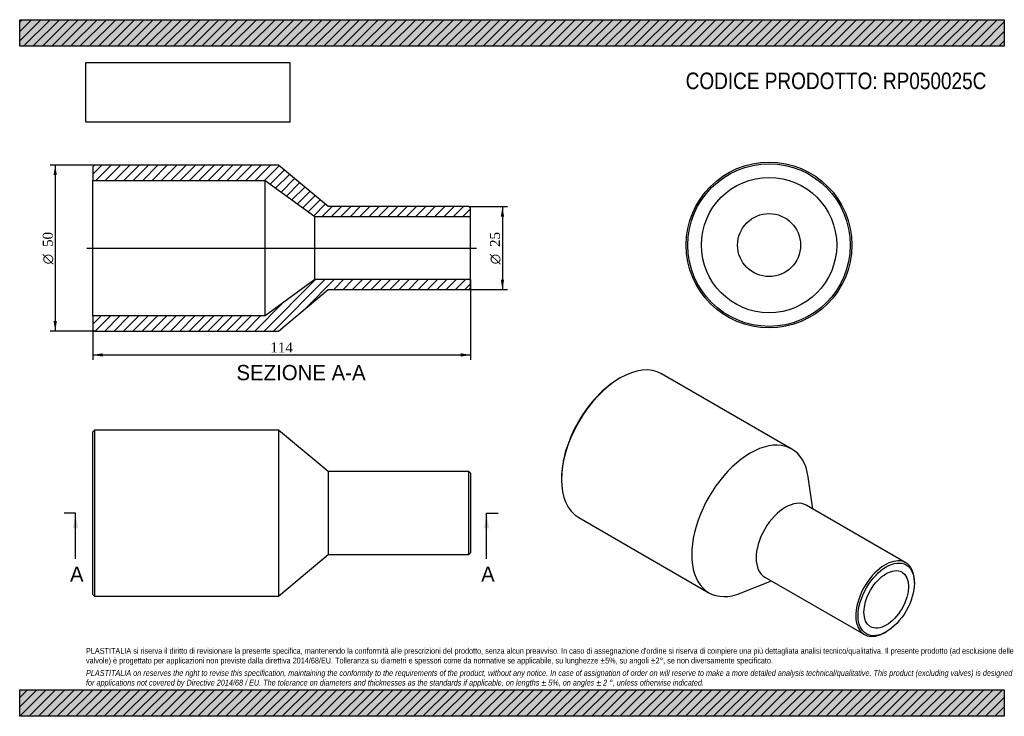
# Model space of a CAD drawing. Header units: millimetres. Extents: x 0 to 297, y 0 to 210.
import ezdxf
from ezdxf.enums import TextEntityAlignment as Align
from ezdxf.lldxf.tags import DXFTag

# ---------------------------------------------------------------- set-up
doc = ezdxf.new("R2010")
doc.units = ezdxf.units.MM
for name, color, linetype in [('Default', 7, 'Continuous'), ('DV4_Default', 7, 'Continuous'), ('RP050025C', 7, 'Continuous')]:
    doc.layers.add(name, color=color, linetype=linetype)
doc.styles.add('SEACAD_Solid_Edge_ANSI', font='seans.ttf')
doc.styles.add('SEACAD_Solid_Edge_ANSI1_Symbols', font='semeca1.ttf')
doc.styles.add('SEACAD_Times_New_Roman', font='times.ttf')
tags = doc.linetypes.add('CENTER2', pattern=[28.575, 19.05, -3.175, 3.175, -3.175]).pattern_tags.tags
tags[10:11] = [DXFTag(74, 4), DXFTag(75, 0), DXFTag(340, '0'), DXFTag(46, 0.0), DXFTag(50, 0.0), DXFTag(44, 0.0), DXFTag(45, 0.0)]
tags[8:9] = [DXFTag(74, 4), DXFTag(75, 0), DXFTag(340, '0'), DXFTag(46, 0.0), DXFTag(50, 0.0), DXFTag(44, 0.0), DXFTag(45, 0.0)]
tags[6:7] = [DXFTag(74, 4), DXFTag(75, 0), DXFTag(340, '0'), DXFTag(46, 0.0), DXFTag(50, 0.0), DXFTag(44, 0.0), DXFTag(45, 0.0)]
tags[4:5] = [DXFTag(74, 4), DXFTag(75, 0), DXFTag(340, '0'), DXFTag(46, 0.0), DXFTag(50, 0.0), DXFTag(44, 0.0), DXFTag(45, 0.0)]
doc.dimstyles.new('ANSImm', dxfattribs={"dimtxt": 3, "dimasz": 3, "dimexe": 1.5, "dimexo": 0, "dimgap": 0.75, "dimtad": 1, "dimdsep": 46, "dimtxsty": 'SEACAD_Times_New_Roman', "dimblk1": '_SE_FILLED', "dimblk2": '_SE_FILLED', "dimsah": 1, "dimcen": 1.5, "dimazin": 0, "dimtfac": 0.85, "dimtdec": 3, "dimtofl": 0, "dimtmove": 0, "dimatfit": 3, "dimfxl": 1, "dimarcsym": 0})
picture_1 = doc.add_image_def('image1.jpg', size_in_pixel=(4302, 1260))

# ---------------------------------------------------------------- blocks, each defined once
blk = doc.blocks.new('SE')
at = {"layer": 'RP050025C', "color": 7, "linetype": 'Continuous'}
for p, q in [((22.52, 86.25), (22.02, 85.75)), ((22.52, 86.25), (22.52, 36.25)), ((78.02, 86.25), (22.52, 86.25)), ((78.02, 86.25), (78.02, 36.25)), ((93.02, 73.75), (78.02, 86.25)), ((22.02, 36.75), (22.02, 85.75)), ((93.02, 73.75), (93.02, 48.75)), ((135.52, 73.75), (93.02, 73.75)), ((135.52, 48.75), (135.52, 73.75)), ((136.02, 73.25), (135.52, 73.75)), ((136.02, 73.25), (136.02, 49.25)), ((78.02, 36.25), (93.02, 48.75)), ((93.02, 48.75), (135.52, 48.75)), ((135.52, 48.75), (136.02, 49.25)), ((22.02, 36.75), (22.52, 36.25)), ((22.52, 36.25), (78.02, 36.25))]:
    blk.add_line(p, q, dxfattribs=at)
blk = doc.blocks.new('SE1')
at = {"layer": 'RP050025C', "color": 7, "linetype": 'Continuous'}
for p, q in [((181.13, 101.99), (180.78, 101.79)), ((232.88, 80.57), (193.63, 103.23)), ((163.45, 71.78), (163.45, 71.37)), ((239.27, 62.44), (237.84, 72.16)), ((267.29, 46.27), (237.23, 63.62)), ((168.63, 59.93), (207.88, 37.27)), ((224.73, 41.97), (254.79, 24.62)), ((217.64, 37.17), (226.77, 40.79)), ((269.87, 40.14), (269.87, 40.55)), ((261.04, 25.24), (261.39, 25.44))]:
    blk.add_line(p, q, dxfattribs=at)
for centre, major_axis, start_param, end_param in [((181.13, 81.58), (-12.5, -21.65), 3.141593, 6.283185), ((180.78, 81.78), (12.25, 21.22), 0.785398, 2.356195), ((220.38, 58.92), (-12.5, -21.65), 2.511456, 6.283185), ((230.98, 52.8), (-6.25, -10.83), 3.141593, 6.283185), ((261.04, 35.44), (6.25, 10.83), 0, 3.926991), ((261.04, 35.44), (6.25, 10.83), 5.497787, 6.283185), ((220.38, 58.92), (-12.5, -21.65), 0, 0.630137)]:
    blk.add_ellipse(centre, major_axis=major_axis, ratio=0.57735, start_param=start_param, end_param=end_param, dxfattribs=at)
for major_axis in [(-6, -10.39), (-4.75, -8.23)]:
    blk.add_ellipse((261.39, 35.24), major_axis=major_axis, ratio=0.57735, dxfattribs=at)
blk = doc.blocks.new('SE2')
at = {"layer": 'RP050025C', "color": 7, "linetype": 'Continuous'}
for radius in [25, 24.5, 20.4, 9.5]:
    blk.add_circle((226.04, 142.06), radius, dxfattribs=at)
blk = doc.blocks.new('SE4')
at = {"color": 7, "linetype": 'Continuous', "style": 'SEACAD_Solid_Edge_ANSI'}
blk.add_text('A', height=4.6, dxfattribs=at).set_placement((15.17, 45.15), align=Align.TOP_LEFT)
blk = doc.blocks.new('SE5')
at = {"color": 7, "linetype": 'Continuous', "style": 'SEACAD_Solid_Edge_ANSI'}
blk.add_text('A', height=4.6, dxfattribs=at).set_placement((139.18, 45.15), align=Align.TOP_LEFT)
blk = doc.blocks.new('SEANNOT_GROUP')
at = {"linetype": 'Continuous'}
blk.add_hatch(color=7, dxfattribs=at).paths.add_polyline_path([(17.6, 56.65), (16.83, 61.25), (16.06, 56.65)])
at = {"color": 7, "linetype": 'Continuous'}
blk.add_lwpolyline([(16.83, 47.45), (16.83, 61.25)], dxfattribs=at)
blk = doc.blocks.new('SEANNOT_GROUP1')
at = {"linetype": 'Continuous'}
blk.add_hatch(color=7, dxfattribs=at).paths.add_polyline_path([(141.6, 56.65), (140.83, 61.25), (140.07, 56.65)])
at = {"color": 7, "linetype": 'Continuous'}
blk.add_lwpolyline([(140.83, 47.45), (140.83, 61.25)], dxfattribs=at)
blk = doc.blocks.new('SE3')
at = {"layer": 'Default', "color": 7, "linetype": 'CENTER2'}
for p, q in [((16.83, 61.25), (13.38, 61.25)), ((140.83, 61.25), (144.28, 61.25))]:
    blk.add_line(p, q, dxfattribs=at)
at = {"layer": 'Default', "color": 7, "linetype": 'CENTER2', "const_width": 0.0001}
blk.add_lwpolyline([(16.83, 61.25), (140.83, 61.25)], dxfattribs=at)
at = {"layer": 'Default'}
for name in ['SEANNOT_GROUP', 'SEANNOT_GROUP1', 'SE4', 'SE5']:
    blk.add_blockref(name, (0, 0), dxfattribs=at)
blk = doc.blocks.new('SE6')
at = {"layer": 'RP050025C', "linetype": 'Continuous'}
h = blk.add_hatch(dxfattribs=at)
h.set_pattern_fill('LINE', scale=0.62992, angle=45, style=0)
h.paths.add_polyline_path([(93.02, 153.65), (78.02, 166.15), (22.52, 166.15), (22.02, 165.65), (22.02, 161.55), (74.02, 161.55), (89.02, 150.65), (136.02, 150.65), (136.02, 153.15), (135.52, 153.65)])
h = blk.add_hatch(dxfattribs=at)
h.set_pattern_fill('LINE', scale=0.62992, angle=45, style=0)
h.paths.add_polyline_path([(78.02, 116.15), (93.02, 128.65), (135.52, 128.65), (136.02, 129.15), (136.02, 131.65), (89.02, 131.65), (74.02, 120.75), (22.02, 120.75), (22.02, 116.65), (22.52, 116.15)])
at = {"layer": 'DV4_Default', "color": 7, "linetype": 'CENTER2'}
blk.add_line((20.27, 141.15), (137.77, 141.15), dxfattribs=at)
at = {"layer": 'RP050025C', "color": 7, "linetype": 'Continuous'}
for p, q in [((22.02, 165.65), (22.52, 166.15)), ((22.02, 165.65), (22.02, 161.55)), ((78.02, 166.15), (22.52, 166.15)), ((93.02, 153.65), (78.02, 166.15)), ((22.02, 120.75), (22.02, 161.55)), ((22.02, 161.55), (74.02, 161.55)), ((74.02, 120.75), (74.02, 161.55)), ((74.02, 161.55), (89.02, 150.65)), ((135.52, 153.65), (93.02, 153.65)), ((135.52, 153.65), (136.02, 153.15)), ((136.02, 150.65), (136.02, 153.15)), ((89.02, 131.65), (89.02, 150.65)), ((89.02, 150.65), (136.02, 150.65)), ((136.02, 131.65), (136.02, 150.65)), ((89.02, 131.65), (74.02, 120.75)), ((136.02, 131.65), (89.02, 131.65)), ((136.02, 129.15), (136.02, 131.65)), ((78.02, 116.15), (93.02, 128.65)), ((93.02, 128.65), (135.52, 128.65)), ((136.02, 129.15), (135.52, 128.65)), ((74.02, 120.75), (22.02, 120.75)), ((22.02, 120.75), (22.02, 116.65)), ((22.52, 116.15), (22.02, 116.65)), ((22.52, 116.15), (78.02, 116.15))]:
    blk.add_line(p, q, dxfattribs=at)
blk = doc.blocks.new('GDimGGroup')
at = {"layer": 'Default', "linetype": 'Continuous'}
for points in [[(146.12, 150.65), (145.62, 153.65), (145.12, 150.65)], [(146.12, 131.65), (145.12, 131.65), (145.62, 128.65)]]:
    blk.add_hatch(color=7, dxfattribs=at).paths.add_polyline_path(points)
at = {"layer": 'Default', "color": 7, "linetype": 'Continuous'}
for p, q in [((135.52, 153.65), (147.12, 153.65)), ((145.62, 153.65), (145.62, 128.65)), ((135.52, 128.65), (147.12, 128.65))]:
    blk.add_line(p, q, dxfattribs=at)
for s, style, p in [('25', 'SEACAD_Times_New_Roman', (141.87, 141.49)), ('O', 'SEACAD_Solid_Edge_ANSI1_Symbols', (141.87, 136.27))]:
    blk.add_text(s, height=3, rotation=90, dxfattribs=dict(at, style=style)).set_placement(p, align=Align.TOP_LEFT)
blk = doc.blocks.new('DMBLK173')
at = {"layer": 'Default', "linetype": 'Continuous'}
for points in [[(25.02, 108.44), (25.02, 109.44), (22.02, 108.94)], [(133.02, 108.44), (136.02, 108.94), (133.02, 109.44)]]:
    blk.add_hatch(color=7, dxfattribs=at).paths.add_polyline_path(points)
at = {"layer": 'Default', "color": 7, "linetype": 'Continuous'}
for p, q in [((136.02, 131.65), (136.02, 107.44)), ((22.02, 120.75), (22.02, 107.44)), ((22.02, 108.94), (136.02, 108.94))]:
    blk.add_line(p, q, dxfattribs=at)
at = {"layer": 'Default', "color": 7, "linetype": 'Continuous', "style": 'SEACAD_Times_New_Roman'}
blk.add_text('114', height=3, dxfattribs=at).set_placement((75.61, 112.69), align=Align.TOP_LEFT)
blk = doc.blocks.new('_SE_FILLED')
at = {"color": 0}
blk.add_line((0, 0), (-1, 0), dxfattribs=at)
blk.add_solid([(0, 0), (-1, -0.1665), (-1, 0.1665), (0, 0)], dxfattribs=at)
blk = doc.blocks.new('GDimGGroup1')
at = {"layer": 'Default', "linetype": 'Continuous'}
for points in [[(10.21, 163.15), (11.21, 163.15), (10.71, 166.15)], [(10.21, 119.15), (10.71, 116.15), (11.21, 119.15)]]:
    blk.add_hatch(color=7, dxfattribs=at).paths.add_polyline_path(points)
at = {"layer": 'Default', "color": 7, "linetype": 'Continuous'}
for p, q in [((22.52, 166.15), (9.21, 166.15)), ((10.71, 166.15), (10.71, 116.15)), ((22.52, 116.15), (9.21, 116.15))]:
    blk.add_line(p, q, dxfattribs=at)
for s, style, p in [('50', 'SEACAD_Times_New_Roman', (6.96, 141.49)), ('O', 'SEACAD_Solid_Edge_ANSI1_Symbols', (6.96, 136.27))]:
    blk.add_text(s, height=3, rotation=90, dxfattribs=dict(at, style=style)).set_placement(p, align=Align.TOP_LEFT)

msp = doc.modelspace()

# ---------------------------------------------------------------- hatches: boundary and pattern name
at = {"layer": 'Default', "linetype": 'Continuous'}
h = msp.add_hatch(dxfattribs=at)
h.set_pattern_fill('LINE', scale=0.62992, angle=45, style=0)
h.paths.add_polyline_path([(297, 202), (297, 210), (0, 210), (0, 202)])
for points in [[(297, 202), (297, 210), (0, 210), (0, 202)], [(297, 0), (297, 8), (0, 8), (0, 0)]]:
    msp.add_hatch(color=7, dxfattribs=at).paths.add_polyline_path(points)
h = msp.add_hatch(dxfattribs=at)
h.set_pattern_fill('LINE', scale=0.62992, angle=45, style=0)
h.paths.add_polyline_path([(297, 0), (297, 8), (0, 8), (0, 0)])

# ---------------------------------------------------------------- linework, layer by layer
at = {"layer": 'Default', "color": 7, "linetype": 'Continuous'}
for p, q in [((0, 210), (297, 210)), ((0, 202), (0, 210)), ((297, 210), (297, 202)), ((297, 202), (0, 202)), ((0, 8), (297, 8)), ((0, 0), (0, 8)), ((297, 8), (297, 0)), ((297, 0), (0, 0))]:
    msp.add_line(p, q, dxfattribs=at)

# ---------------------------------------------------------------- block references
at = {"layer": 'Default'}
for name in ['SE2', 'GDimGGroup1', 'SE6', 'GDimGGroup', 'SE1', 'SE', 'SE3']:
    msp.add_blockref(name, (0, 0), dxfattribs=at)

# ---------------------------------------------------------------- texts
at = {"layer": 'Default', "color": 7, "linetype": 'Continuous', "style": 'SEACAD_Solid_Edge_ANSI'}
msp.add_text('SEZIONE A-A', height=4.6, dxfattribs=at).set_placement((65.383, 105.922), align=Align.TOP_LEFT)
at = {"layer": 'Default', "attachment_point": 1}
for s, insert, char_height, width in [('{\\fArial Narrow|b0||i0||c0|p34;\\C7;\\H5.;\\W1.;CODICE PRODOTTO: RP050025C}', (200.889, 194.064), 5, 99.12501), ("{\\fArial Narrow|b0||i0||c0|p34;\\C7;\\H1.75;\\W1.;PLASTITALIA si riserva il diritto di revisionare la presente specifica, mantenendo la conformità alle prescrizioni del prodotto, senza alcun preavviso. In caso di assegnazione d'ordine si riserva di compiere una più dettagliata analisi tecnico/qualitativa. Il presente prodotto (ad esclusione delle \\P}{\\fArial Narrow|b0||i0||c0|p34;\\C7;\\H1.75;\\W1.;valvole) è progettato per applicazioni non previste dalla direttiva 2014/68/EU. Tolleranza su diametri e spessori come da normative se applicabile, su lunghezze ±5%, su angoli ±2°, se non diversamente specificato.\\P}{\\fArial Narrow|b0||i0||c0|p34;\\C7;\\H0.5;\\W1.;   \\P}{\\fArial Narrow|b0||i1||c0|p34;\\C7;\\H1.75;\\W1.;PLASTITALIA on reserves the right to revise this specification, maintaining the conformity to the requirements of the product, without any notice. In case of assignation of order on will reserve to make a more detailed analysis technical/qualitative. This product (excluding valves) is designed \\P}{\\fArial Narrow|b0||i1||c0|p34;\\C7;\\H1.75;\\W1.;for applications not covered by Directive 2014/68 / EU. The tolerance on diameters and thicknesses as the standards if applicable, on lengths ± 5%, on angles ± 2 °, unless otherwise indicated.\\P}", (20, 20.602), 1.75, 257)]:
    msp.add_mtext(s, dxfattribs=dict(at, insert=insert, char_height=char_height, width=width))

# ---------------------------------------------------------------- dimensions: what is measured, and where the dimension line sits
at = {"layer": 'Default', "color": 7, "linetype": 'Continuous'}
dim = msp.add_linear_dim(base=(136.019, 108.938), p1=(22.019, 120.752), p2=(136.019, 131.652), text='\\A1;<>', dimstyle='ANSImm', dxfattribs=at)
dim.commit()
dim.dimension.update_dxf_attribs({"geometry": 'DMBLK173', "text_midpoint": (79.019, 108.938), "dimtype": 160})

# ---------------------------------------------------------------- pictures from other files: only their frames are drawn
image = msp.add_image(picture_1, insert=(20, 179.103), size_in_units=(61.457, 18))
image.dxf.flags = 7

doc.saveas('drawing.dxf')
